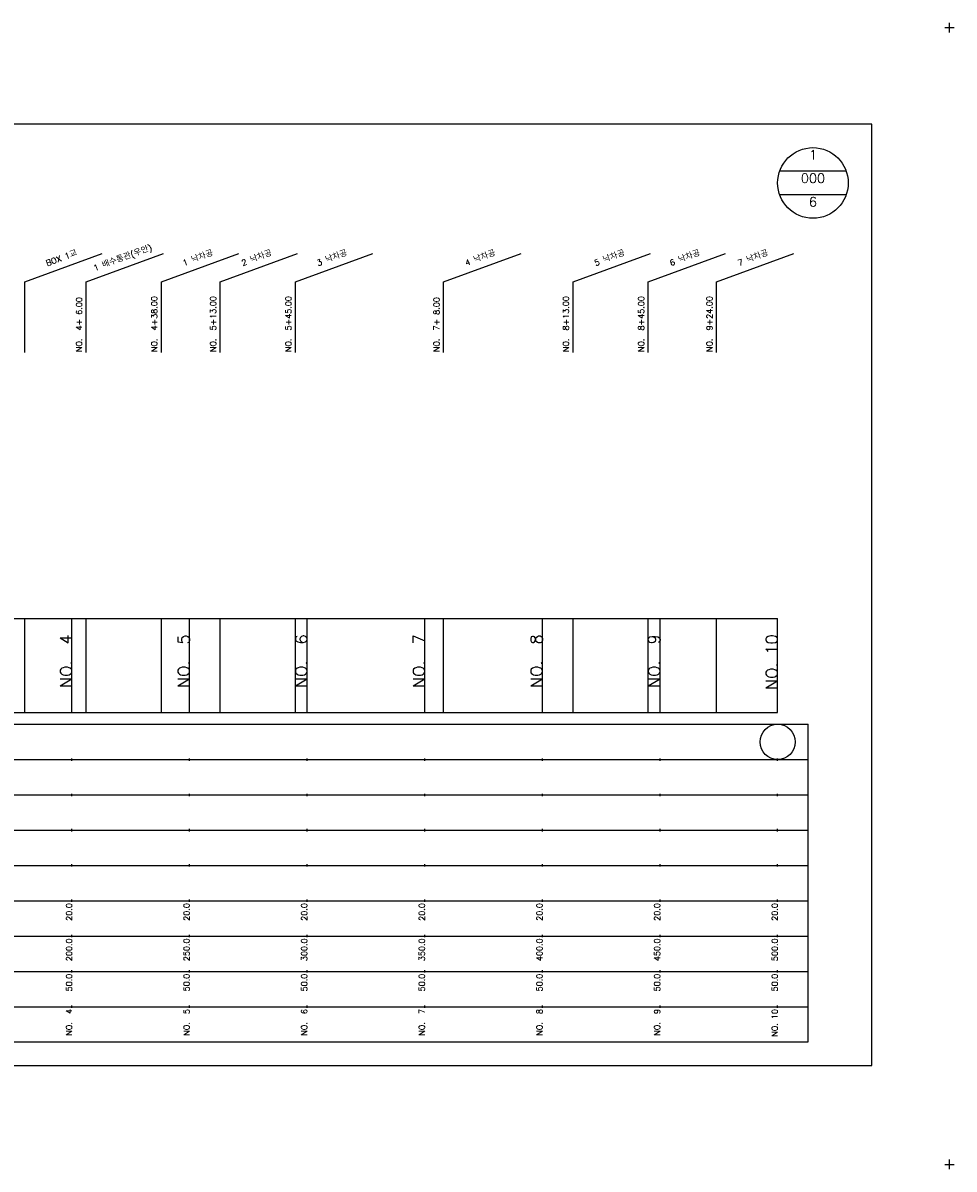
# Model space of a CAD drawing. Extents: x -2 to 685, y -2 to 1451.
# Tile 2 of 6: x 289 to 685, y -2 to 485. Entities that reach past the tile are written whole.
import ezdxf
from ezdxf.enums import TextEntityAlignment as Align

# ---------------------------------------------------------------- set-up
doc = ezdxf.new("R2010")
doc.units = 0
doc.header["$LTSCALE"] = 5
for name, color, linetype in [('BOX', 5, 'CONTINUOUS'), ('DT1', 3, 'CONTINUOUS'), ('DT2', 6, 'CONTINUOUS'), ('LT1', 4, 'CONTINUOUS'), ('ST1', 7, 'CONTINUOUS')]:
    doc.layers.add(name, color=color, linetype=linetype)
doc.styles.add('GHS', font='ROMANS.shx', dxfattribs={"bigfont": 'GHS.shx'})

msp = doc.modelspace()

# ---------------------------------------------------------------- linework, layer by layer
at = {"layer": 'BOX'}
msp.add_lwpolyline([(50, 42), (650, 42), (650, 442), (50, 442), (50, 42)], dxfattribs=at)
at = {"layer": 'LT1', "linetype": 'CONTINUOUS'}
for p, q in [((290, 375), (322.89, 386.97)), ((316, 375), (348.89, 386.97)), ((348, 375), (380.89, 386.97)), ((373, 375), (405.89, 386.97)), ((405, 375), (437.89, 386.97)), ((468, 375), (500.89, 386.97)), ((523, 375), (555.89, 386.97)), ((555, 375), (587.89, 386.97)), ((584, 375), (616.89, 386.97)), ((290, 345), (290, 375)), ((316, 345), (316, 375)), ((348, 345), (348, 375)), ((373, 345), (373, 375)), ((405, 345), (405, 375)), ((468, 345), (468, 375)), ((523, 345), (523, 375)), ((555, 345), (555, 375)), ((584, 345), (584, 375))]:
    msp.add_line(p, q, dxfattribs=at)
at = {"layer": 'LT1'}
for p, q in [((290, 192), (290, 232)), ((310, 192), (310, 232)), ((316, 192), (316, 232)), ((348, 192), (348, 232)), ((360, 192), (360, 232)), ((373, 192), (373, 232)), ((405, 192), (405, 232)), ((410, 192), (410, 232)), ((460, 192), (460, 232)), ((468, 192), (468, 232)), ((510, 192), (510, 232)), ((523, 192), (523, 232)), ((555, 192), (555, 232)), ((560, 192), (560, 232)), ((584, 192), (584, 232)), ((610, 192), (610, 232)), ((310, 225.69), (310, 226.69)), ((360, 225.69), (360, 226.69)), ((410, 225.69), (410, 226.69)), ((460, 225.69), (460, 226.69)), ((510, 225.69), (510, 226.69)), ((560, 225.69), (560, 226.69)), ((610, 225.69), (610, 226.69)), ((110, 192), (610, 192)), ((310, 171.5), (310, 172.5)), ((360, 171.5), (360, 172.5)), ((410, 171.5), (410, 172.5)), ((460, 171.5), (460, 172.5)), ((510, 171.5), (510, 172.5)), ((560, 171.5), (560, 172.5)), ((610, 171.5), (610, 172.5)), ((310, 156.5), (310, 157.5)), ((360, 156.5), (360, 157.5)), ((410, 156.5), (410, 157.5)), ((460, 156.5), (460, 157.5)), ((510, 156.5), (510, 157.5)), ((560, 156.5), (560, 157.5)), ((610, 156.5), (610, 157.5)), ((310, 141.5), (310, 142.5)), ((360, 141.5), (360, 142.5)), ((410, 141.5), (410, 142.5)), ((460, 141.5), (460, 142.5)), ((510, 141.5), (510, 142.5)), ((560, 141.5), (560, 142.5)), ((610, 141.5), (610, 142.5)), ((310, 126.5), (310, 127.5)), ((360, 126.5), (360, 127.5)), ((410, 126.5), (410, 127.5)), ((460, 126.5), (460, 127.5)), ((510, 126.5), (510, 127.5)), ((560, 126.5), (560, 127.5)), ((610, 126.5), (610, 127.5)), ((310, 111.5), (310, 112.5)), ((360, 111.5), (360, 112.5)), ((410, 111.5), (410, 112.5)), ((460, 111.5), (460, 112.5)), ((510, 111.5), (510, 112.5)), ((560, 111.5), (560, 112.5)), ((610, 111.5), (610, 112.5)), ((310, 96.5), (310, 97.5)), ((360, 96.5), (360, 97.5)), ((410, 96.5), (410, 97.5)), ((460, 96.5), (460, 97.5)), ((510, 96.5), (510, 97.5)), ((560, 96.5), (560, 97.5)), ((610, 96.5), (610, 97.5)), ((310, 81.5), (310, 82.5)), ((360, 81.5), (360, 82.5)), ((410, 81.5), (410, 82.5)), ((460, 81.5), (460, 82.5)), ((510, 81.5), (510, 82.5)), ((560, 81.5), (560, 82.5)), ((610, 81.5), (610, 82.5)), ((310, 66.5), (310, 67.5)), ((360, 66.5), (360, 67.5)), ((410, 66.5), (410, 67.5)), ((460, 66.5), (460, 67.5)), ((510, 66.5), (510, 67.5)), ((560, 66.5), (560, 67.5)), ((610, 66.5), (610, 67.5))]:
    msp.add_line(p, q, dxfattribs=at)
msp.add_lwpolyline([(110, 232), (160, 232), (210, 232), (260, 232), (310, 232), (360, 232), (410, 232), (460, 232), (510, 232), (560, 232), (610, 232)], dxfattribs=at)
at = {"layer": 'ST1'}
for p, q in [((681, 483), (685, 483)), ((683, 481), (683, 485)), ((80, 187), (623, 187)), ((623, 52), (623, 187)), ((87.5, 172), (623, 172)), ((80, 157), (623, 157)), ((87.5, 142), (623, 142)), ((80, 127), (623, 127)), ((80, 112), (623, 112)), ((80, 97), (623, 97)), ((80, 82), (623, 82)), ((80, 67), (623, 67)), ((80, 52), (623, 52)), ((681, 0), (685, 0)), ((683, -2), (683, 2))]:
    msp.add_line(p, q, dxfattribs=at)
at = {"layer": 'ST1', "linetype": 'CONTINUOUS'}
for p, q in [((639.14, 422), (610.86, 422)), ((639.14, 412), (610.86, 412))]:
    msp.add_line(p, q, dxfattribs=at)
for centre, radius in [((625, 417), 15), ((610, 179.5), 7.5)]:
    msp.add_circle(centre, radius, dxfattribs=at)

# ---------------------------------------------------------------- texts
at = {"layer": 'DT1', "linetype": 'CONTINUOUS', "style": 'GHS'}
for s, p in [('1 배수통관(우안)', (332, 383.99)), ('BOX 1교', (306, 383.99)), ('1 낙차공', (364, 383.99)), ('2 낙차공', (389, 383.99)), ('3 낙차공', (421, 383.99)), ('4 낙차공', (484, 383.99)), ('5 낙차공', (539, 383.99)), ('6 낙차공', (571, 383.99)), ('7 낙차공', (600, 383.99))]:
    msp.add_text(s, height=2.5, rotation=20, dxfattribs=at).set_placement(p, align=Align.CENTER)
for s, p in [('NO.  4+ 6.00 ', (314.25, 345.12)), ('NO.  4+38.00 ', (346.25, 345.12)), ('NO.  5+13.00 ', (371.25, 345.12)), ('NO.  5+45.00 ', (403.25, 345.12)), ('NO.  7+ 8.00 ', (466.25, 345.12)), ('NO.  8+13.00 ', (521.25, 345.12)), ('NO.  8+45.00 ', (553.25, 345.12)), ('NO.  9+24.00 ', (582.25, 345.12))]:
    msp.add_text(s, height=2.5, rotation=90, dxfattribs=at).set_placement(p)
at = {"layer": 'DT1', "style": 'GHS'}
for s, height, p in [('NO.  4', 5, (310, 225.19)), ('NO.  5', 5, (360, 225.19)), ('NO.  6', 5, (410, 225.19)), ('NO.  7', 5, (460, 225.19)), ('NO.  8', 5, (510, 225.19)), ('NO.  9', 5, (560, 225.19)), ('NO. 10', 5, (610, 225.19)), (' 20.0', 2.5, (310, 111)), (' 20.0', 2.5, (360, 111)), (' 20.0', 2.5, (410, 111)), (' 20.0', 2.5, (460, 111)), (' 20.0', 2.5, (510, 111)), (' 20.0', 2.5, (560, 111)), (' 20.0', 2.5, (610, 111)), ('   200.0', 2.5, (310, 96)), ('   250.0', 2.5, (360, 96)), ('   300.0', 2.5, (410, 96)), ('   350.0', 2.5, (460, 96)), ('   400.0', 2.5, (510, 96)), ('   450.0', 2.5, (560, 96)), ('   500.0', 2.5, (610, 96)), ('  50.0', 2.5, (310, 81)), ('  50.0', 2.5, (360, 81)), ('  50.0', 2.5, (410, 81)), ('  50.0', 2.5, (460, 81)), ('  50.0', 2.5, (510, 81)), ('  50.0', 2.5, (560, 81)), ('  50.0', 2.5, (610, 81)), ('NO.  4', 2.5, (310, 66)), ('NO.  5', 2.5, (360, 66)), ('NO.  6', 2.5, (410, 66)), ('NO.  7', 2.5, (460, 66)), ('NO.  8', 2.5, (510, 66)), ('NO.  9', 2.5, (560, 66)), ('NO. 10', 2.5, (610, 66))]:
    msp.add_text(s, height=height, rotation=90, dxfattribs=at).set_placement(p, align=Align.RIGHT)
at = {"layer": 'DT2', "linetype": 'CONTINUOUS', "style": 'GHS'}
for s, p in [('1', (625, 427)), ('000', (625, 417)), ('6', (625, 407))]:
    msp.add_text(s, height=4, dxfattribs=at).set_placement(p, align=Align.CENTER)

doc.saveas('drawing.dxf')
